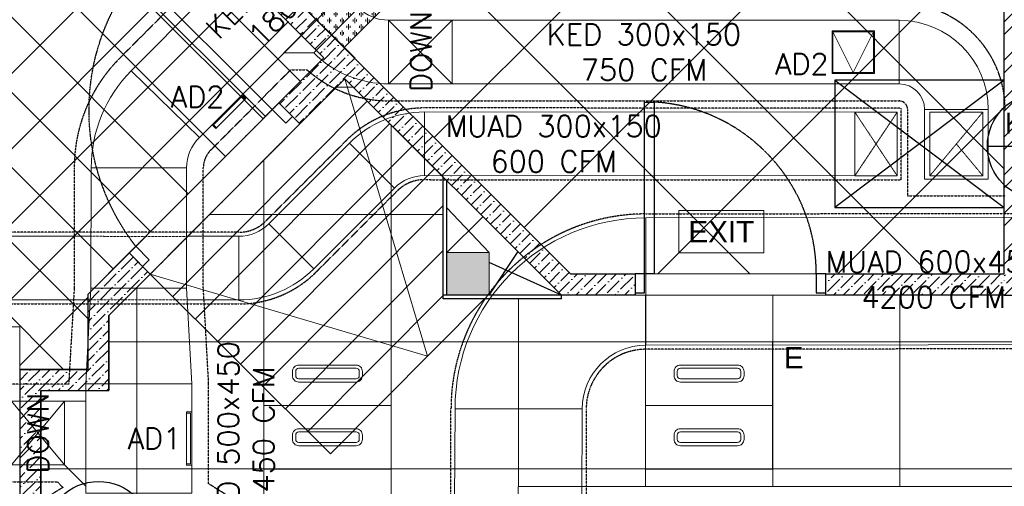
# Model space of a CAD drawing. Header units: millimetres. Extents: x -34728 to 74790, y -3152 to 13830.
# Tile 16 of 31: x 9805 to 14450, y 2519 to 4718. Entities that reach past the tile are written whole.
import ezdxf
from ezdxf.enums import TextEntityAlignment as Align

# ---------------------------------------------------------------- set-up
doc = ezdxf.new("R2010")
doc.units = ezdxf.units.MM
for name, pattern in [('( Hidden )', [0.375, 0.25, -0.125]), ('DASHED', [0.75, 0.5, -0.25]), ('HIDDEN2', [0.1875, 0.125, -0.0625])]:
    doc.linetypes.add(name, pattern=pattern)
for name, color, linetype, lineweight in [('a- flr dim 02', 1, 'Continuous', 30), ('A-DOOR', 1, 'Continuous', 0), ('A-GA DIM', 1, 'Continuous', 5), ('A-JOINERY', 1, 'Continuous', 30), ('A-LIGHT', 1, 'Continuous', 5), ('A-LINTEL', 252, '( Hidden )', 0), ('A-RAMP', 1, 'Continuous', 5), ('A-Wall & Column', 2, 'Continuous', 0), ('EQ', 252, 'Continuous', 25)]:
    doc.layers.add(name, color=color, linetype=linetype, lineweight=lineweight)
for name, color, linetype, lineweight, true_color in [('A-100MM', 7, 'Continuous', 0, 0xff5c5c), ('A-CEILING-01', 7, 'Continuous', 5, 0xd56ca8), ('A-CEILING-02', 7, 'Continuous', 5, 0xf27172), ('A-CEILING-04', 7, 'Continuous', 5, 0x2776bb), ('ACMV-DA-AD', 30, 'Continuous', 13, 0xff7f00), ('ACMV-FA-DUCT', 150, 'Continuous', 20, 0x007fff), ('ACMV-KE-DUCT', 220, 'Continuous', 20, 0xff00bf), ('M-MEP-ELLG-LIGHT', 5, 'Continuous', 15, 0x0000ff)]:
    doc.layers.add(name, color=color, linetype=linetype, lineweight=lineweight, true_color=true_color)
for name, color, linetype, true_color in [('A-140MM', 7, 'Continuous', 0x9f7fff), ('ACMV-DUCT-THERMAL-EXT-INS', 9, 'DASHED', 0x808080), ('ACMV-EQP-DX', 30, 'Continuous', 0xff7f00), ('Exhaut Hoods', 7, 'Continuous', 0xf26722), ('RCP LAYOUT', 9, 'Continuous', 0x808080)]:
    doc.layers.add(name, color=color, linetype=linetype, true_color=true_color)
for name, color, linetype in [('ACMV-FA-DUCT-TEXT', 7, 'Continuous'), ('ACMV-KE-DUCT-TEXT', 7, 'Continuous'), ('ACMV-MEPF_General Text', 7, 'Continuous'), ('DOOR', 1, 'Continuous'), ('Legend', 7, 'Continuous')]:
    doc.layers.add(name, color=color, linetype=linetype)
doc.styles.add('Arial Narrow', font='ARIALN.TTF')
doc.styles.get("Standard").update_dxf_attribs({"font": 'arial.ttf'})
pattern_1 = [(45, (0, 0), (17.23573, 63.19767), [81.25, -16.25, 0, -16.25])]

# ---------------------------------------------------------------- blocks, each defined once
blk = doc.blocks.new('Door-Hurgh')
at = {"layer": 'DOOR', "color": 8, "true_color": 0x808080, "elevation": 0}
for points in [[(43489.7, 2604.7), (43539.7, 2604.7), (43539.7, 2704.7), (43489.7, 2704.7)], [(44439.7, 2604.7), (44489.7, 2604.7), (44489.7, 2704.7), (44439.7, 2704.7)], [(44439.7, 1705.1), (44389.7, 1705.1), (44389.7, 2604.7), (44439.7, 2604.7)]]:
    blk.add_lwpolyline(points, close=True, dxfattribs=at)
at = {"layer": 'EQ', "color": 8, "linetype": 'HIDDEN2', "ltscale": 7, "true_color": 0x808080}
blk.add_arc((44441.5, 2605.4, 0), 901.8, 180.0462, 266.7054, dxfattribs=at)
blk = doc.blocks.new('A$C4da9750c')
at = {"layer": 'DOOR', "color": 8, "true_color": 0x808080}
for points in [[(31.8, -95.5), (63.6, -63.7), (0, 0), (-31.8, -31.8)], [(668.1, -732), (636.3, -763.8), (0, -127.3), (31.8, -95.5)], [(-643.7, -770.7), (-611.9, -738.9), (-675.5, -675.3), (-707.3, -707.1)]]:
    blk.add_lwpolyline(points, close=True, dxfattribs=at)
at = {"layer": 'EQ', "color": 8, "linetype": 'HIDDEN2', "ltscale": 7, "true_color": 0x808080}
blk.add_arc((28.7, 79), 1038.9, 231.9313, 305.787, dxfattribs=at)
blk = doc.blocks.new('A$C81f607aa')
at = {"layer": 'A-100MM', "true_color": 0x808080, "transparency": 33554687}
h = blk.add_hatch(dxfattribs=at)
h.set_pattern_fill('ANSI36', color=8, scale=260)
h.set_pattern_definition(pattern_1)
h.paths.add_polyline_path([(-2797.2, 3520), (-2492, 3520), (-2492, 3420), (-2838.6, 3420), (-3861.3, 4439.4), (-4073.5, 4227.2), (-4171.7, 4325.6), (-3959.6, 4537.7), (-4429.9, 5011.3), (-4003.3, 5437.9), (-3932.6, 5367.2), (-4288.5, 5011.3)])
h = blk.add_hatch(dxfattribs=at)
h.set_pattern_fill('ANSI36', color=8, scale=260)
h.set_pattern_definition([(45, (451552.75, 162145.904), (17.2357278, 63.1976686), [81.25, -16.25, 0, -16.25])])
h.paths.add_polyline_path([(-5295, 200), (-5295, 2970), (-4974.3, 2970), (-4974.3, 3070), (-4974.3, 3323), (-4779, 3518.4), (-4878.9, 3618.3), (-5074.3, 3423), (-5074.3, 3070), (-5395, 3070), (-5395, 200)])
h = blk.add_hatch(dxfattribs=at)
h.set_pattern_fill('ANSI36', color=8, scale=260)
h.set_pattern_definition([(45, (451552.75, 161833.772), (17.2357278, 63.1976686), [81.25, -16.25, 0, -16.25])])
h.paths.add_polyline_path([(-750, 3420), (-1592, 3420), (-1592, 3520), (-750, 3520)])
h = blk.add_hatch(dxfattribs=at)
h.set_pattern_fill('ANSI36', color=8, scale=260)
h.set_pattern_definition(pattern_1)
h.paths.add_polyline_path([(138.8, 3420), (138.8, 3520), (-750, 3520), (-750, 3420)])
at = {"layer": 'A-140MM', "lineweight": 0, "true_color": 0x808080}
h = blk.add_hatch(dxfattribs=at)
h.set_pattern_fill('ANSI32', color=8, scale=340)
h.set_pattern_definition([(45, (451552.75, 162145.9), (-90.156115, 90.156115), []), (45, (451612.86, 162145.9), (-90.156115, 90.156115), [])])
h.paths.add_polyline_path([(-610, 5920), (-750, 5920), (-750, 3520), (-610, 3520)])
h.paths.add_polyline_path([(-610, 8540), (-750, 8540), (-750, 6920), (-610, 6920)])
h.paths.add_polyline_path([(-750, 9370), (-610, 9370), (-610, 9520), (-750, 9520)])
at = {"layer": 'A-Wall & Column', "true_color": 0x808080}
h = blk.add_hatch(color=8, dxfattribs=at)
h.dxf.hatch_style = 1
h.paths.add_polyline_path([(-3180, 3620), (-3380, 3620), (-3380, 3420), (-3180, 3420)])
at = {"layer": 'a- flr dim 02', "color": 8, "lineweight": -3, "true_color": 0x808080}
blk.add_lwpolyline([(-5295, 200), (-5295, 2970), (-4974.3, 2970), (-4974.3, 3070), (-4974.3, 3323), (-4779, 3518.4), (-4878.9, 3618.3), (-5074.3, 3423), (-5074.3, 3070), (-5395, 3070), (-5395, 200), (-5295, 200)], dxfattribs=at)
at = {"layer": 'A-JOINERY', "color": 8, "true_color": 0x808080}
for p, q in [((-3180, 3620), (-3380, 3831)), ((-3380, 3620), (-3209.3, 3790.7)), ((-3180, 3420), (-3043.5, 3625)), ((-2838.6, 3420), (-3180, 3574)), ((-2838.6, 3420), (-3398, 3420)), ((-2838.6, 3402), (-2838.6, 3420))]:
    blk.add_line(p, q, dxfattribs=at)
for points in [[(-2838.6, 3402), (-3398, 3402), (-3398, 3977.6)], [(-3380, 3420), (-3380, 3959.7)]]:
    blk.add_lwpolyline(points, dxfattribs=at)
at = {"layer": 'A-LINTEL', "color": 8, "lineweight": 0, "ltscale": 8, "true_color": 0x808080}
for p, q in [((-4878.9, 3618.3), (-4171.7, 4325.6)), ((-4779, 3518.4), (-4073.5, 4227.2)), ((-1592, 3520), (-2492, 3520)), ((-2492, 3420), (-1592, 3420))]:
    blk.add_line(p, q, dxfattribs=at)
at = {"layer": 'A-RAMP', "color": 8, "true_color": 0x808080}
for p, q in [((-4672.8, 3412.5), (-3755.5, 4334)), ((-4566.6, 3306.7), (-3649.4, 4228.2)), ((-4460.4, 3200.8), (-3543.1, 4122.3)), ((-4354.1, 3094.9), (-3436.9, 4016.4)), ((-4247.9, 2989), (-3398, 3842.8)), ((-4141.6, 2883.1), (-3398, 3630.1)), ((-4035.4, 2777.2), (-3398, 3417.5))]:
    blk.add_line(p, q, dxfattribs=at)
for points in [[(-4779, 3518.4), (-3470.5, 3132), (-3861.3, 4439.4)], [(-4779.1, 3518.6), (-3929.1, 2671.3), (-3201.7, 3402)]]:
    blk.add_lwpolyline(points, dxfattribs=at)
at = {"layer": 'A-Wall & Column', "color": 8, "lineweight": -3, "true_color": 0x808080}
for p, q in [((-750, 3520), (-750, 9620)), ((-5074.3, 3423), (-5074.3, 3070)), ((-750, 3420), (138.8, 3420)), ((-4974.3, 3323), (-4974.3, 2970)), ((-5395, 3070), (-5395, 200)), ((-5395, 3070), (-5074.3, 3070)), ((-5295, 2970), (-5295, 200)), ((-5295, 2970), (-4974.3, 2970))]:
    blk.add_line(p, q, dxfattribs=at)
for points in [[(-2797.2, 3520), (-2492, 3520), (-2492, 3420), (-2838.6, 3420), (-3861.3, 4439.4), (-4073.5, 4227.2), (-4171.7, 4325.6), (-3959.6, 4537.7), (-4429.9, 5011.3), (-4003.3, 5437.9), (-3932.6, 5367.2), (-4288.5, 5011.3), (-2797.2, 3520)], [(-750, 3420), (-1592, 3420), (-1592, 3520), (-750, 3520)]]:
    blk.add_lwpolyline(points, dxfattribs=at)
at = {"layer": 'A-Wall & Column', "color": 8, "true_color": 0x808080}
blk.add_lwpolyline([(-3380, 3420), (-3180, 3420), (-3180, 3620), (-3380, 3620)], close=True, dxfattribs=at)
at = {"layer": 'A-DOOR', "color": 8, "true_color": 0x808080, "xscale": -1, "rotation": 269.9945836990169}
blk.add_blockref('A$C4da9750c', (-4108.1, 4262), dxfattribs=at)
at = {"layer": 'A-DOOR', "color": 8, "linetype": 'DASHED', "lineweight": 0, "ltscale": 50, "true_color": 0x808080, "xscale": 0.9, "yscale": 0.9, "zscale": 0.9, "rotation": 180.0000000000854}
blk.add_blockref('Door-Hurgh', (37548.7, 5864.2, 0), dxfattribs=at)
blk = doc.blocks.new('LIGHT-600X600MM')
at = {"color": 0}
blk.add_line((300, 0), (-300, 0), dxfattribs=at)
blk.add_lwpolyline([(-300, 300), (-300, -300), (300, -300), (300, 300)], close=True, dxfattribs=at)
for points in [[(-165, 160), (-165, 140, 0.414214), (-135, 110), (135, 110, 0.414214), (165, 140), (165, 160, 0.414214), (135, 190), (-135, 190, 0.414214)], [(-150, 160), (-150, 140, 0.414214), (-135, 125), (135, 125, 0.414214), (150, 140), (150, 160, 0.414214), (135, 175), (-135, 175, 0.414214)], [(-165, -160), (-165, -140, -0.414214), (-135, -110), (135, -110, -0.414214), (165, -140), (165, -160, -0.414214), (135, -190), (-135, -190, -0.414214)], [(-150, -160), (-150, -140, -0.414214), (-135, -125), (135, -125, -0.414214), (150, -140), (150, -160, -0.414214), (135, -175), (-135, -175, -0.414214)]]:
    blk.add_lwpolyline(points, format="xyb", close=True, dxfattribs=at)
blk.add_attdef('E', text='', height=100).set_placement((400, 250), align=Align.MIDDLE_CENTER)
blk = doc.blocks.new('EXIT LIGHT')
at = {"color": 0}
blk.add_lwpolyline([(-200, -200), (200, -200), (200, 0), (-200, 0)], close=True, dxfattribs=at)
blk.add_attdef('EXIT', text='', height=100, dxfattribs=at).set_placement((0, -100), align=Align.MIDDLE_CENTER)
blk = doc.blocks.new('A$C98a85b24')
at = {"layer": 'M-MEP-ELLG-LIGHT', "color": 8, "true_color": 0x808080}
blk.add_blockref('EXIT LIGHT', (8924.9, 3818.6), dxfattribs=at).add_auto_attribs({'EXIT': 'EXIT'})
blk.add_blockref('LIGHT-600X600MM', (7067, 2899.9), dxfattribs=at)
ref = blk.add_blockref('LIGHT-600X600MM', (8867, 2899.9), dxfattribs=at)
ref.add_attrib('E', 'E', dxfattribs={"layer": '0', "color": 0, "height": 100}).set_placement((9267, 3124.9), align=Align.MIDDLE_CENTER)
blk = doc.blocks.new('A$Cdc4cfb19')
at = {"layer": 'A-CEILING-02'}
h = blk.add_hatch(dxfattribs=at)
h.set_pattern_fill('GOST_GLASS', color=252, scale=5, double=1)
h.set_pattern_definition([(45, (4671.914, 3079.773), (42.4264, 0), [25, -35]), (45, (4682.52, 3079.773), (42.4264, 0), [10, -50]), (45, (4671.914, 3090.38), (42.4264, 0), [10, -50])])
h.paths.add_polyline_path([(0, 600), (600, 600), (600, 0), (0, 0)])
at = {"layer": 'A-CEILING-02', "color": 252}
blk.add_lwpolyline([(0, 600), (600, 600), (600, 0), (0, 0)], close=True, dxfattribs=at)
blk = doc.blocks.new('A$C256bf26b')
at = {"layer": 'A-CEILING-01', "true_color": 0x808080}
h = blk.add_hatch(dxfattribs=at)
h.set_pattern_fill('ANSI37', color=8, scale=2000)
h.set_pattern_definition([(45, (0, 0), (-176.7767, 176.7767), []), (135, (0, 0), (-176.7767, -176.7767), [])])
edge = h.paths.add_edge_path()
edge.add_line((17350, 13380), (12020, 13380))
edge.add_line((12020, 13380), (12020, 13280))
edge.add_line((12020, 13280), (11820, 13280))
edge.add_line((11820, 13280), (11820, 13380))
edge.add_line((11820, 13380), (6090, 13380))
edge.add_line((6090, 13380), (6090, 13280))
edge.add_line((6090, 13280), (5890, 13280))
edge.add_line((5890, 13280), (5890, 13380))
edge.add_line((5890, 13380), (350, 13380))
edge.add_line((350, 13380), (200, 13380))
edge.add_line((200, 13380), (200, 4520))
edge.add_line((200, 4520), (650, 4520))
edge.add_line((650, 4520), (650, 4220))
edge.add_line((650, 4220), (200, 4220))
edge.add_line((200, 4220), (200, 3270))
edge.add_line((200, 3270), (3945, 3270))
edge.add_line((3945, 3270), (3945, 3920))
edge.add_line((3945, 3920), (6135, 3920))
edge.add_line((6135, 3920), (6135, 3270))
edge.add_line((6135, 3270), (9805, 3270))
edge.add_line((9805, 3270), (9805, 3070))
edge.add_line((9805, 3070), (10125.7, 3070))
edge.add_line((10125.7, 3070), (10125.7, 3423))
edge.add_line((10125.7, 3423), (11242.1, 4539.4))
edge.add_line((11242.1, 4539.4), (10770.1, 5011.3))
edge.add_line((10770.1, 5011.3), (11904.4, 6145.6))
edge.add_line((11904.4, 6145.6), (14298.8, 8540))
edge.add_line((14298.8, 8540), (14450, 8540))
edge.add_line((14450, 8540), (14450, 9620))
edge.add_line((14450, 9620), (14450, 12330))
edge.add_arc((15200, 12330), 750, 90, 180, ccw=False)
edge.add_line((15200, 13080), (17350, 13080))
edge.add_line((17350, 13080), (17350, 13380))
h.paths.add_polyline_path([(5890.1, 11294.2), (6090.1, 11294.2), (6090.1, 11094.2), (5890.1, 11094.2)], flags=16)
h.paths.add_polyline_path([(5890.1, 9330), (6090.1, 9330), (6090.1, 9130), (5890.1, 9130)], flags=16)
h.paths.add_polyline_path([(5890, 8418.4), (6090, 8418.4), (6090, 8218.4), (5890, 8218.4)], flags=16)
h.paths.add_polyline_path([(5890, 6030), (6090, 6030), (6090, 5830), (5890, 5830)], flags=16)
h.paths.add_polyline_path([(11820, 8418.4), (12020, 8418.4), (12020, 8218.4), (11820, 8218.4)], flags=16)
h.paths.add_polyline_path([(11820, 9330), (12020, 9330), (12020, 9130), (11820, 9130)], flags=16)
h.paths.add_polyline_path([(11820.1, 11294.2), (12020.1, 11294.2), (12020.1, 11094.2), (11820.1, 11094.2)], flags=16)
at = {"layer": 'A-CEILING-04', "true_color": 0x808080}
h = blk.add_hatch(dxfattribs=at)
h.set_pattern_fill('_USER', color=8, scale=600, angle=134.95, double=1, pattern_type=0)
h.set_pattern_definition([(134.95, (10911.55, 5011.3), (-424.634, -423.89), []), (224.95, (10911.55, 5011.3), (423.89, -424.634), [])])
h.paths.add_polyline_path([(14450, 6923.4), (14450, 7988.8), (14169.5, 8269.3), (11987.9, 6087.6), (12145.5, 5930), (11920, 5704.5), (11762.4, 5862.1), (10911.5, 5011.3), (12402.8, 3520), (14450, 3520)])
h = blk.add_hatch(dxfattribs=at)
h.set_pattern_fill('_USER', color=8, scale=600, double=1, pattern_type=0)
h.set_pattern_definition([(0, (12157, 200), (0, 600), []), (90, (12157, 200), (-600, 4e-14), [])])
h.paths.add_polyline_path([(9905, 200), (9905, 2970), (10225.7, 2970), (10225.7, 3323), (11340.4, 4441), (11802, 3977.6), (11802, 3402), (12361.4, 3402), (12361.4, 3420), (12361.4, 3402), (12361.4, 3420), (17231.2, 3420), (17228.8, 2170), (15200, 2170), (15202, 2518), (12157, 2518), (12157, 198)])
at = {"layer": 'A-CEILING-01', "color": 8, "true_color": 0x808080}
blk.add_lwpolyline([(6135, 3270), (9805, 3270), (9805, 3070), (10125.7, 3070), (10125.7, 3423), (11240.4, 4537.7), (10770.1, 5011.3), (11904.4, 6145.6), (14298.8, 8540), (14450, 8540), (14450, 9620), (14450, 12330, -0.414214), (15200, 13080), (17350, 13080), (17350, 13380), (12020, 13380), (12020, 13280), (11820, 13280), (11820, 13380), (6090, 13380)], format="xyb", dxfattribs=at)
blk.add_lwpolyline([(11762.4, 5862.1), (11762.4, 5862.1), (10911.5, 5011.3), (12402.8, 3520), (14450, 3520), (14450, 6923.4), (14450, 7988.8), (14169.5, 8269.3), (11987.9, 6087.6), (12145.5, 5930), (11920, 5704.5), (11762.4, 5862.1), (11762.4, 5862.1)], dxfattribs=at)
for points in [[(11802, 3977.6), (11802, 3402), (12361.4, 3402), (12361.4, 3420), (17230, 3420), (17230, 2170), (15200, 2170), (15202, 2518), (12157, 2518), (12157, 198), (9905, 200), (9905, 2970), (10225.7, 2970), (10225.7, 3323), (11338.8, 4439.4), (11802, 3977.6)], [(11820, 3620), (12020, 3620), (12020, 3420), (11820, 3420)]]:
    blk.add_lwpolyline(points, close=True, dxfattribs=at)
at = {"color": 8, "true_color": 0x808080}
blk.add_blockref('A$C81f607aa', (15200, 0), dxfattribs=at)
at = {"layer": 'A-GA DIM', "color": 8, "true_color": 0x808080, "rotation": 45.00000000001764}
blk.add_blockref('A$Cdc4cfb19', (11335.8, 4587), dxfattribs=at)
at = {"layer": 'A-LIGHT', "color": 8, "true_color": 0x808080}
blk.add_blockref('A$C98a85b24', (4190, 0), dxfattribs=at)
blk = doc.blocks.new('EQP TAG')
at = {"layer": 'Legend'}
blk.add_line((-250, 0), (250, 0), dxfattribs=at)
blk.add_circle((0, 0), 250, dxfattribs=at)
at = {"layer": 'Legend', "style": 'Arial Narrow'}
for tag, p in [('EQP_TAG', (0, 108.3)), ('CFM', (0, -108.3))]:
    blk.add_attdef(tag, text='', height=100, dxfattribs=at).set_placement(p, align=Align.MIDDLE_CENTER)
blk = doc.blocks.new('A$C526f7b77')
at = {"layer": 'Exhaut Hoods', "linetype": 'Continuous', "ltscale": 750}
blk.add_lwpolyline([(9460, 3832.1), (10260, 3832.1), (10260, 4432.1), (9460, 4432.1)], close=True, dxfattribs=at)
for points in [[(10260, 4432.1), (9460, 3832.1)], [(9460, 4432.1), (10260, 3832.1)]]:
    blk.add_lwpolyline(points, dxfattribs=at)
blk = doc.blocks.new('DUCT_AD_200x200')
at = {"layer": 'ACMV-DA-AD', "color": 8, "true_color": 0x808080}
for p, q in [((-96, 96), (0, -96)), ((0, -96), (96, 96))]:
    blk.add_line(p, q, dxfattribs=at)
at = {"layer": 'ACMV-DA-AD'}
blk.add_lwpolyline([(-100, 100), (100, 100), (100, -100), (-100, -100)], close=True, dxfattribs=at)
at = {"layer": 'ACMV-DA-AD', "color": 8, "true_color": 0x808080}
blk.add_lwpolyline([(-96, 96), (96, 96), (96, -96), (-96, -96)], close=True, dxfattribs=at)
blk = doc.blocks.new('DUCT_AD_200x200_S')
at = {"layer": 'ACMV-DA-AD'}
blk.add_lwpolyline([(0, 100), (25, 100), (25, -100), (0, -100)], close=True, dxfattribs=at)
blk.add_lwpolyline([(0, 100), (25, 100), (25, -100), (0, -100)], dxfattribs=at)
at = {"layer": 'ACMV-DA-AD', "color": 8, "true_color": 0x808080}
blk.add_lwpolyline([(0, 95), (20, 95), (20, -95), (0, -95)], dxfattribs=at)
blk = doc.blocks.new('DUCT_AD_250x250_S')
at = {"layer": 'ACMV-DA-AD'}
blk.add_lwpolyline([(0, 125), (25, 125), (25, -125), (0, -125)], close=True, dxfattribs=at)
blk.add_lwpolyline([(0, 125), (25, 125), (25, -125), (0, -125)], dxfattribs=at)
at = {"layer": 'ACMV-DA-AD', "color": 8, "true_color": 0x808080}
blk.add_lwpolyline([(0, 120), (20, 120), (20, -120), (0, -120)], dxfattribs=at)

msp = doc.modelspace()

# ---------------------------------------------------------------- linework, layer by layer
at = {"layer": 'ACMV-DUCT-THERMAL-EXT-INS'}
for points in [[(11863.773, 1998.526), (11838.742, 2449.089), (11839.71, 2696.285), (11839.71, 2883.471, -0.41341386), (12758.684, 3802.458), (15403.736, 3806.261), (15403.774, 9539), (16041.774, 9539), (16041.736, 3168.309), (12758.721, 3164.458, 0.4142265), (12477.708, 2883.458), (12477.708, 2446.778), (12452.683, 1995.795)], [(8780.293, 2062.63), (8786.913, 2179.267), (9644.007, 2179.267), (9644.007, 2517.267), (8805.512, 2517.267), (8803.664, 3289.054), (8893.121, 3377.94), (10838.319, 3377.94, 0.19891237), (11205.308, 3529.952), (11586.231, 3910.875, -0.19891237), (11714.217, 3963.889), (13963.783, 3963.126), (13963.898, 4301.126), (11714.224, 4301.889, 0.1990888), (11347.225, 4149.873), (10966.306, 3768.954, -0.19891237), (10838.319, 3715.94), (8803.645, 3715.94), (8803.645, 3909.745, -0.19784176), (8856.833, 4038.905), (9122.243, 4410.363), (12854.444, 8142.565, -0.41421356)], [(14453.762, 4294.797, 0.41421356), (13953.762, 4794.797), (11545.441, 4795.437, -0.19877432), (11460.552, 4830.599), (11446.447, 4844.704), (13713.719, 7110.195), (13353.072, 7470.841), (11668.327, 5786.096), (11277.828, 5542.421), (10273.507, 4532.653, 0.1989239), (10062.462, 4019.19), (10062.462, 3454.753), (10036.307, 3004.753), (10036.307, 2999.65), (8218.765, 2999.65), (8218.765, 2539.65), (9983.17, 2539.65), (10009.254, 2513.565), (9429.144, 2153.807)], [(11303.47, 2153.807), (10696.307, 2530.342), (10696.307, 3004.651), (10671.307, 3454.651), (10671.307, 4019.276, -0.20968337), (10709.276, 4105.836), (11083.685, 4481.883), (11160.152, 4481.883, 0.18364807), (11545.42, 4335.437), (13953.772, 4334.797, -0.41413577), (13993.762, 4294.797), (13993.762, 3886.997), (14453.762, 3886.997)]]:
    msp.add_lwpolyline(points, format="xyb", dxfattribs=at)
at = {"layer": 'ACMV-FA-DUCT'}
for points in [[(11572.796, 3924.311, -0.19891237), (11714.217, 3982.889), (11714.217, 4282.889, 0.19891237), (11360.664, 4136.443)], [(11858.71, 2883.458, -0.41421356), (12758.71, 3783.458), (12758.71, 3183.458, 0.41421356), (12458.71, 2883.458)], [(10838.319, 3696.94, 0.19891237), (10979.741, 3755.519), (11191.873, 3543.387, -0.19891237), (10838.319, 3396.94)]]:
    msp.add_lwpolyline(points, format="xyb", close=True, dxfattribs=at)
for points in [[(13944.789, 4282.132), (11714.217, 4282.889), (11714.217, 3982.889), (13944.789, 3982.132)], [(13944.789, 4282.132), (13944.789, 3982.132), (13744.789, 3982.132), (13744.789, 4282.132)], [(10979.741, 3755.519), (11360.664, 4136.443), (11572.796, 3924.311), (11191.873, 3543.387)], [(12758.71, 3783.458), (15422.736, 3787.287), (15422.736, 3187.287), (12758.71, 3183.458)], [(11858.71, 2883.458), (12458.71, 2883.458), (12457, 2446.778), (11857, 2446.778)]]:
    msp.add_lwpolyline(points, close=True, dxfattribs=at)
at = {"layer": 'ACMV-FA-DUCT', "linetype": 'DASHED'}
for points in [[(13944.789, 4282.132), (13744.789, 3982.132)], [(13744.789, 4282.132), (13944.789, 3982.132)], [(10141.805, 3696.94), (10591.803, 3696.024)], [(10138.224, 3396.94), (10594.389, 3396.94)]]:
    msp.add_lwpolyline(points, dxfattribs=at)
at = {"layer": 'ACMV-FA-DUCT'}
for points in [[(10138.224, 3396.94), (9184.645, 3396.94), (9184.645, 3696.94), (10141.805, 3696.94)], [(10591.805, 3696.94), (10838.319, 3696.94), (10838.319, 3396.94), (10594.389, 3396.94)]]:
    msp.add_lwpolyline(points, dxfattribs=at)
at = {"layer": 'ACMV-KE-DUCT'}
for points in [[(11644.96, 5157.766), (11328.026, 5479.448), (10330.228, 4476.238), (10653.655, 4163.356)], [(11191.866, 4561.883), (11403.999, 4774.015), (11333.288, 4844.726), (11050.445, 4561.883)], [(13953.762, 4714.797), (11545.42, 4715.437), (11545.42, 4415.437), (13953.762, 4414.797)], [(11545.42, 4715.437), (11845.42, 4715.437), (11845.42, 4415.437), (11545.42, 4415.437)], [(14073.762, 4294.797), (14373.762, 4294.797), (14373.762, 3966.997), (14073.762, 3966.997)], [(14348.762, 4282.132), (14348.762, 3982.132), (14098.762, 3982.132), (14098.762, 4282.132)], [(10142.462, 4019.276), (10592.462, 4019.276), (10591.307, 3452.43), (10141.307, 3452.43)], [(10141.307, 3452.43), (10591.307, 3452.43), (10616.307, 3002.43), (10116.307, 3002.43)], [(10116.307, 3002.43), (10616.307, 3002.43), (10616.307, 2485.819), (10116.307, 2485.819)], [(9766.307, 2619.65), (9766.307, 2919.65), (10016.307, 2919.65), (10016.307, 2619.65)], [(10016.307, 2619.65), (10016.307, 2919.65), (10116.307, 2919.65), (10116.307, 2519.65)]]:
    msp.add_lwpolyline(points, close=True, dxfattribs=at)
for points in [[(11403.999, 4774.015, 0.19891237), (11545.42, 4715.437), (11545.42, 4415.437, -0.19891237), (11191.866, 4561.883)], [(13953.762, 4414.797), (13953.762, 4714.797, -0.41421356), (14373.762, 4294.797), (14073.762, 4294.797, 0.41421356)], [(10592.462, 4019.276, -0.20335075), (10653.655, 4163.356), (10330.228, 4476.238, 0.19746328), (10142.462, 4019.276)]]:
    msp.add_lwpolyline(points, format="xyb", close=True, dxfattribs=at)
for points in [[(11545.42, 4715.437), (11845.42, 4415.57)], [(11845.42, 4715.437), (11546.061, 4415.437)], [(10016.307, 2919.65), (9766.307, 2619.65)], [(9766.307, 2919.65), (10016.307, 2619.65)]]:
    msp.add_lwpolyline(points, dxfattribs=at)
at = {"layer": 'ACMV-KE-DUCT', "linetype": 'DASHED'}
for points in [[(14348.762, 4282.132), (14098.762, 3982.132)], [(14223.762, 4132.132), (14348.762, 3982.132)]]:
    msp.add_lwpolyline(points, dxfattribs=at)

# ---------------------------------------------------------------- block references
at = {"layer": 'ACMV-DA-AD'}
msp.add_blockref('DUCT_AD_250x250_S', (10591.307, 2744.125), dxfattribs=at)
at = {"layer": 'ACMV-DUCT-THERMAL-EXT-INS'}
msp.add_blockref('DUCT_AD_200x200', (13737.646, 4564.854), dxfattribs=at)
at = {"layer": 'ACMV-DUCT-THERMAL-EXT-INS', "xscale": -1, "rotation": 314.9152174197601}
msp.add_blockref('DUCT_AD_200x200_S', (10801.262, 4275.583), dxfattribs=at)
at = {"layer": 'ACMV-EQP-DX'}
for p, values in [((14620.045, 4122), {'EQP_TAG': 'KEH 4', 'CFM': '750'}), ((10176.835, 2291.84), {'EQP_TAG': 'ESP 2', 'CFM': '3450'})]:
    msp.add_blockref('EQP TAG', p, dxfattribs=at).add_auto_attribs(values)
at = {"layer": 'Exhaut Hoods'}
msp.add_blockref('A$C526f7b77', (4190, 0), dxfattribs=at)
at = {"layer": 'RCP LAYOUT'}
msp.add_blockref('A$C256bf26b', (0, 0), dxfattribs=at)

# ---------------------------------------------------------------- texts
at = {"layer": 'ACMV-FA-DUCT-TEXT', "char_height": 100, "attachment_point": 5}
for s, insert in [('{\\Fromans|c0;MUAD 300x150\\P600 CFM}', (12323.899, 4132.511)), ('{\\Fromans|c0;MUAD 600x450\\P4200 CFM}', (14116.151, 3493.602))]:
    msp.add_mtext_dynamic_manual_height_columns(s, width=1738.5556, gutter_width=1, heights=[389.512], dxfattribs=dict(at, insert=insert))
at = {"layer": 'ACMV-KE-DUCT-TEXT', "char_height": 100, "attachment_point": 5}
for s, insert, rotation in [('{\\Fromans|c0;KED 450x250\\P1800 CFM}', (11090.936, 4921.261), 45.132135), ('{\\Fromans|c0;DOWN}', (11698.452, 4568.154), 90), ('{\\Fromans|c0;KED 500x450\\P3450 CFM}', (10872.593, 2744.125), 90), ('{\\Fromans|c0;DOWN}', (9891.307, 2769.65), 90)]:
    msp.add_mtext_dynamic_manual_height_columns(s, width=1639.9376, gutter_width=1, heights=[0], dxfattribs=dict(at, insert=insert, rotation=rotation))
at = {"layer": 'ACMV-KE-DUCT-TEXT', "insert": (12749.591, 4565.117), "char_height": 100, "attachment_point": 5}
msp.add_mtext_dynamic_manual_height_columns('{\\Fromans|c0;KED 300x150\\P750 CFM}', width=1639.9376, gutter_width=1, heights=[0], dxfattribs=at)
at = {"layer": 'ACMV-MEPF_General Text', "char_height": 100, "attachment_point": 5}
for s, insert in [('\\pxqc,t6;{\\Fromans|c0;AD2}', (13494.607, 4509.169)), ('\\pxqc,t6;{\\Fromans|c0;AD2}', (10643.979, 4354.13)), ('\\pxqc,t6;{\\Fromans|c0;AD1}', (10440.458, 2744.125))]:
    msp.add_mtext_dynamic_manual_height_columns(s, width=3300, gutter_width=15540.711, heights=[500], dxfattribs=dict(at, insert=insert))

doc.saveas('drawing.dxf')
